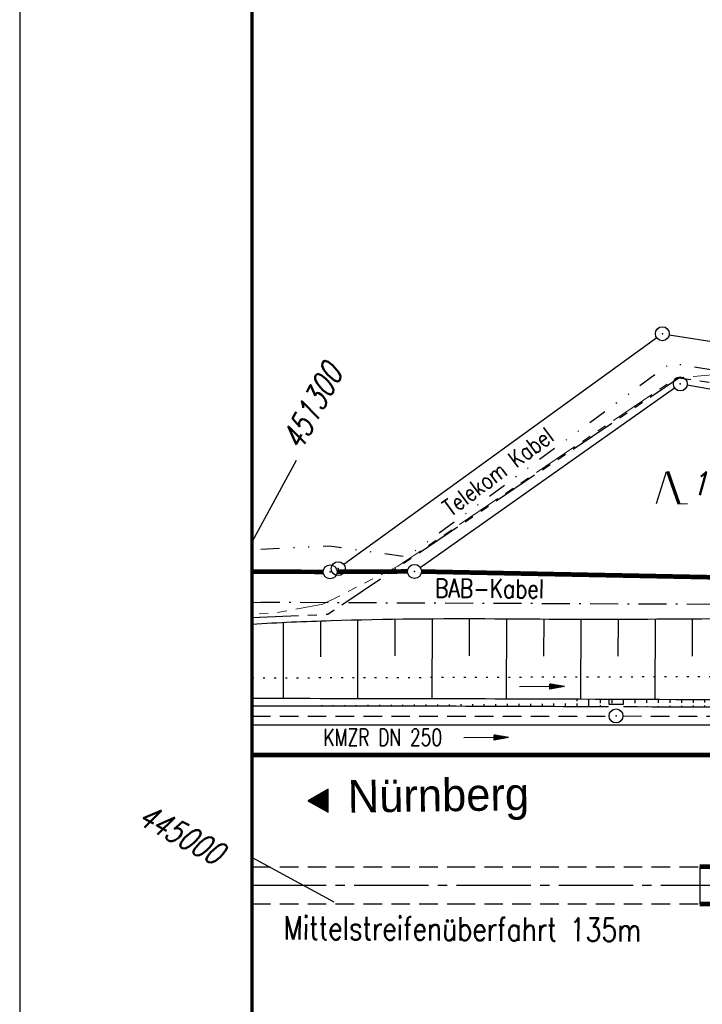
# Model space of a CAD drawing. Extents: x 0 to 1135, y 0 to 420.
# Tile 6 of 79: x 0 to 73, y 208 to 313. Entities that reach past the tile are written whole.
import ezdxf
from ezdxf.enums import TextEntityAlignment as Align

# ---------------------------------------------------------------- set-up
doc = ezdxf.new("R2010")
doc.units = 0
doc.header["$LTSCALE"] = 2
doc.header["$MEASUREMENT"] = 0
for name, pattern in [('ACHSE', [5.5, 4, -0.5, 0.5, -0.5]), ('AUSGEZOGEN', [0]), ('BAB-FM2', [2.6, 1.5, -0.5, 0.1, -0.5]), ('GESTRICH-X2', [1.5, 1, -0.5]), ('GETRENNTX3', [3.25, 1, -0.75, 0, -0.75, 0, -0.75]), ('PHANTOMX2', [5, 2.5, -0.5, 0.5, -0.5, 0.5, -0.5]), ('PUNKTX2_STR', [0.6, 0.1, -0.5])]:
    doc.linetypes.add(name, pattern=pattern)
doc.layers.get('0').update_dxf_attribs({"color": 8, "linetype": 'AUSGEZOGEN'})
for name, color, linetype in [('ACHSETOP', 250, 'ACHSE'), ('BAB_FM', 8, 'BAB-FM2'), ('BOESCHG', 8, 'AUSGEZOGEN'), ('BW-SCHRIFT', 8, 'AUSGEZOGEN'), ('FBRTOP', 8, 'AUSGEZOGEN'), ('FLSTNR', 8, 'AUSGEZOGEN'), ('GRENZL', 8, 'AUSGEZOGEN'), ('GRENZL-BAB', 7, 'AUSGEZOGEN'), ('GRENZP', 8, 'AUSGEZOGEN'), ('GRENZP-BAB', 7, 'AUSGEZOGEN'), ('KANAL', 200, 'GESTRICH-X2'), ('Lichtwellenleiter COLT', 8, 'PHANTOMX2'), ('Lichtwellenleiter GLH', 8, 'PHANTOMX2'), ('MS-UEBERFAHRT', 8, 'GESTRICH-X2'), ('NETZ', 250, 'AUSGEZOGEN'), ('NUTZUNG', 8, 'PUNKTX2_STR'), ('PFEIL', 200, 'CONTINUOUS'), ('PFEILTOP', 8, 'AUSGEZOGEN'), ('RAHMEN', 250, 'AUSGEZOGEN'), ('RICHTUNG', 250, 'CONTINUOUS'), ('Rinne', 8, 'AUSGEZOGEN'), ('SCHSYMBOL', 200, 'AUSGEZOGEN'), ('Telekom', 8, 'GETRENNTX3'), ('TEXTO', 200, 'CONTINUOUS'), ('WALD', 8, 'AUSGEZOGEN')]:
    doc.layers.add(name, color=color, linetype=linetype)
doc.styles.add('ROMANS', font='romans.shx', dxfattribs={"width": 0.8})
doc.styles.add('UNIR-O', font='unir_o.shx')
pattern_1 = [(90, (0, 0), (-1.25, 2.220446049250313e-16), [])]

# ---------------------------------------------------------------- blocks, each defined once
blk = doc.blocks.new('NW')
at = {"color": 0}
for p, q in [((-1.087753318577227, -0.0003017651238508), (-0.0235926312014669, 3.473621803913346)), ((-0.0239228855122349, 3.473625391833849), (1.192614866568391, -0.0225978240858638)), ((0.0769875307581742, 3.498843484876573), (1.293525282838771, 0.0026202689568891)), ((0.1889710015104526, 3.488826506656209), (1.405508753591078, -0.0073967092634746)), ((1.177407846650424, -0.0073967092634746), (2.226670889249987, 0.0230050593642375))]:
    blk.add_line(p, q, dxfattribs=at)
blk = doc.blocks.new('RPFEIL')
at = {"color": 0}
for p, q in [((-0.001748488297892, -0.0004267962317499), (-1.25174848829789, -2.165490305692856)), ((-0.5517484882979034, -2.165490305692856), (-0.5517484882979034, -0.9530547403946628)), ((-0.4517484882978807, -2.165490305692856), (-0.4517484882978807, -0.7798496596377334)), ((-0.3517484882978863, -2.165490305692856), (-0.3517484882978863, -0.6066445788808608)), ((-0.251748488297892, -2.165490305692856), (-0.251748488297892, -0.4334394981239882)), ((-0.1517484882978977, -2.165490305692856), (-0.1517484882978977, -0.2602344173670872)), ((-0.0517484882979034, -2.165490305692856), (-0.0517484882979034, -0.0870293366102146)), ((1.248251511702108, -2.165490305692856), (-0.001748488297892, -0.0004267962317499)), ((0.0482515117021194, -2.165490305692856), (0.0482515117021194, -0.0870293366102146)), ((0.1482515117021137, -2.165490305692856), (0.1482515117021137, -0.2602344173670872)), ((0.248251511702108, -2.165490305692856), (0.248251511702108, -0.4334394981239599)), ((0.3482515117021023, -2.165490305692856), (0.3482515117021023, -0.6066445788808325)), ((0.4482515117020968, -2.165490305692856), (0.4482515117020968, -0.7798496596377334)), ((0.5482515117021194, -2.165490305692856), (0.5482515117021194, -0.9530547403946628)), ((-1.151748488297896, -2.165490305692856), (-1.151748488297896, -1.992285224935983)), ((-1.051748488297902, -2.165490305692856), (-1.051748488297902, -1.81908014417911)), ((-0.9517484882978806, -2.165490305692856), (-0.9517484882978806, -1.645875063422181)), ((-0.8517484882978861, -2.165490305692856), (-0.8517484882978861, -1.472669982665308)), ((-0.7517484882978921, -2.165490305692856), (-0.7517484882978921, -1.299464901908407)), ((-0.6517484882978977, -2.165490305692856), (-0.6517484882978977, -1.126259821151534)), ((0.6482515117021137, -2.165490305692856), (0.6482515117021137, -1.126259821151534)), ((0.7482515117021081, -2.165490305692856), (0.7482515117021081, -1.299464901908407)), ((0.8482515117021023, -2.165490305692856), (0.8482515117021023, -1.47266998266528)), ((0.9482515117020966, -2.165490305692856), (0.9482515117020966, -1.645875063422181)), ((1.048251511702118, -2.165490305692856), (1.048251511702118, -1.819080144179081)), ((1.148251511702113, -2.165490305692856), (1.148251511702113, -1.992285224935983)), ((-1.25174848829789, -2.165490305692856), (1.248251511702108, -2.165490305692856))]:
    blk.add_line(p, q, dxfattribs=at)
blk = doc.blocks.new('GST')
at = {"color": 0}
blk.add_circle((0, 0), 0.75, dxfattribs=at)
blk.add_point((0, 0), dxfattribs=at)
blk = doc.blocks.new('13')
blk.add_lwpolyline([(0.7551444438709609, 1.217819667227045), (-0.7477110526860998, 1.217819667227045), (-0.7477110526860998, 1.800570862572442), (0.7551444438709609, 1.800570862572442)], close=True)
at = {"rotation": 180}
blk.add_blockref('GST', (0, 0), dxfattribs=at)
blk = doc.blocks.new('PFEIL2')
at = {"color": 0}
for p, q in [((0.8796887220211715, 0.0024565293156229), (-2.401395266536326, -0.0115320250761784)), ((0.8808543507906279, -0.2709205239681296), (0.8785230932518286, 0.2758335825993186)), ((0.8785230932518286, 0.2758335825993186), (2.42908935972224, 0.0090619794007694)), ((0.9110887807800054, 0.2702307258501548), (0.878570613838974, 0.2646884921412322)), ((0.9651190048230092, 0.2609349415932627), (0.8786494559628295, 0.2461975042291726)), ((1.019149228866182, 0.2516391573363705), (0.8787282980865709, 0.2277065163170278)), ((1.073179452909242, 0.24234337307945), (0.8788071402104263, 0.2092155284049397)), ((1.127209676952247, 0.2330475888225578), (0.8788859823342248, 0.1907245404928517)), ((1.18123990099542, 0.2237518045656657), (0.8789648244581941, 0.1722335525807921)), ((1.235270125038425, 0.2144560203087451), (0.8790436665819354, 0.1537425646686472)), ((1.289300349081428, 0.2051602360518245), (0.8791225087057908, 0.1352515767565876)), ((1.34333057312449, 0.195864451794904), (0.8792013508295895, 0.1167605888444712)), ((1.397360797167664, 0.1865686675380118), (0.8792801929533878, 0.0982696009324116)), ((1.451391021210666, 0.1772728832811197), (0.8793590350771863, 0.0797786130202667)), ((1.505421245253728, 0.1679770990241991), (0.8794378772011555, 0.0612876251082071)), ((1.559451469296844, 0.1586813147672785), (0.8795167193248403, 0.0427966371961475)), ((1.613481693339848, 0.1493855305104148), (0.8795955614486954, 0.024305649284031)), ((1.66751191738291, 0.140089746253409), (0.8796744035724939, 0.005814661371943)), ((1.721542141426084, 0.1307939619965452), (0.8797532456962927, -0.0126763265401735)), ((1.775572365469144, 0.1214981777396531), (0.8798320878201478, -0.0311673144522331)), ((1.82960258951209, 0.1122023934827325), (0.8799109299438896, -0.0496583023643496)), ((1.883632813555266, 0.1029066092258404), (0.8799897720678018, -0.0681492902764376)), ((1.937663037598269, 0.0936108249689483), (0.8800686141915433, -0.08664027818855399)), ((1.991693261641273, 0.0843150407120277), (0.8801474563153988, -0.105131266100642)), ((2.045723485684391, 0.0750192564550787), (0.8802262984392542, -0.1236222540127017)), ((2.099753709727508, 0.0657234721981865), (0.8803051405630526, -0.1421132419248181)), ((2.153783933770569, 0.056427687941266), (0.8803839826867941, -0.1606042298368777)), ((2.207814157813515, 0.0471319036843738), (0.8804628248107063, -0.1790952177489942)), ((2.26184438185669, 0.0378361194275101), (0.8805416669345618, -0.1975862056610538)), ((2.315874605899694, 0.0285403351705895), (0.8806205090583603, -0.2160771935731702)), ((2.36990482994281, 0.0192445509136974), (0.8806993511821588, -0.2345681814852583)), ((2.423935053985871, 0.009948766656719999), (0.8807781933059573, -0.2530591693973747)), ((2.42908935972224, 0.0090619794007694), (0.8808543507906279, -0.2709205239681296))]:
    blk.add_line(p, q, dxfattribs=at)

msp = doc.modelspace()

# ---------------------------------------------------------------- hatches: boundary and pattern name
at = {"layer": 'Rinne'}
h = msp.add_hatch(dxfattribs=at)
h.set_pattern_fill('ANSI31', color=256, scale=10, angle=45, style=0)
h.set_pattern_definition(pattern_1)
edge = h.paths.add_edge_path()
edge.add_arc((28.10358716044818, -6945.768388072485), 7185.450106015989, 89.75767829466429, 90.02474963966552, ccw=False)
edge.add_arc((111.9776129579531, 12885.7144617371), 12646.21010876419, 269.7576782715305, 269.7797062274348)
edge.add_arc((28.10208184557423, -6943.713587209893), 7184.195309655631, 89.75768139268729, 90.02473782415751, ccw=False)
edge.add_arc((111.9759919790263, 12887.99676404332), 12647.69240404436, 269.7576813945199, 270.008838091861)
h = msp.add_hatch(dxfattribs=at)
h.set_pattern_fill('ANSI31', color=256, scale=10, angle=45, style=0)
h.set_pattern_definition(pattern_1)
edge = h.paths.add_edge_path()
edge.add_arc((111.9776131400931, 12885.71450671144), 12646.2101537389, 269.7870461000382, 270.0086519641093)
edge.add_arc((28.10208184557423, -6943.713587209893), 7184.195309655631, 89.75768139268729, 90.02473782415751, ccw=False)
edge.add_arc((111.9759919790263, 12887.99676404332), 12647.69240404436, 269.7576813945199, 270.008838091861)

# ---------------------------------------------------------------- linework, layer by layer
at = {"layer": 'ACHSETOP'}
msp.add_lwpolyline([(25, 220.3712634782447), (47.00652579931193, 220.371269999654), (97.00659596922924, 220.3713799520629), (147.0066661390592, 220.3714899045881), (172.0057857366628, 220.3709030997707), (197.0062606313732, 220.3707202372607), (222.0058559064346, 220.3710130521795), (247.0063308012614, 220.3708301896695), (250.4793883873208, 220.3707676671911), (272.0054503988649, 220.3702433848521), (297.0049022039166, 220.3660663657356), (322.0056375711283, 220.360058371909), (347.0058255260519, 220.3509358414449), (350.4739376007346, 220.3501371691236), (372.0046581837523, 220.3414093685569), (397.0047744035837, 220.3300519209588), (422.0053663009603, 220.3195740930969), (447.0046029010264, 220.3086923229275), (497.0044313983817, 220.2873327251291), (622.0046802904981, 220.2341357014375), (797.0051616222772, 220.1582237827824), (922.0054105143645, 220.1050267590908), (949.9999999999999, 220.0929592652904)], dxfattribs=at)
at = {"layer": 'BAB_FM', "flags": 128}
msp.add_lwpolyline([(25, 250.7747602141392), (25.95000003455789, 250.8272090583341), (75.94993502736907, 250.6115687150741), (125.9498387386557, 250.2959283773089), (185.1851373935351, 250.8932925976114), (186.677423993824, 251.3445498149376), (190.6346889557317, 255.5845844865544), (193.5463593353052, 258.2379856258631), (196.0434562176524, 259.489875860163), (199.5628412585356, 260.2082635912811), (202.936188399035, 260.2382481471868), (205.0715641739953, 259.9509081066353), (206.5783529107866, 259.1360727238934), (207.3815173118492, 257.2681666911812), (208.2062034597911, 255.1646618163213), (210.4502838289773, 251.363635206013), (212.7795156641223, 250.2192799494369), (225.9494542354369, 249.0510860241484), (275.9487948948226, 246.9354457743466), (325.9489832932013, 247.5299103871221), (375.9496377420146, 249.6142699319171), (425.9503121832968, 251.7625418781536), (472.7535570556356, 253.2104887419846), (489.9509346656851, 253.7425221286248), (493.5441708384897, 261.5010247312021), (526.0745616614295, 260.7598237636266)], dxfattribs=at)
at = {"layer": 'BOESCHG'}
for p, q in [((36.39937480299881, 240.476931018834), (36.40913517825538, 248.9280558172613)), ((40.4068530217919, 245.0377269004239), (40.41364416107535, 249.0052563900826)), ((44.39869458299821, 240.4632388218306), (44.4181699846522, 249.0487454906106)), ((48.41134951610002, 245.0552911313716), (48.42265925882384, 249.0585320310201)), ((52.3979941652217, 240.4406396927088), (52.42706567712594, 249.0368896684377)), ((56.41572884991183, 245.0204024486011), (56.43146520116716, 249.0158095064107)), ((60.3975156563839, 240.4095313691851), (60.43257180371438, 249.0056360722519)), ((64.41500074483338, 244.9995941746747), (64.43007347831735, 249.0063417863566)), ((68.39783846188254, 240.3794353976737), (68.4276028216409, 249.0179127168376)), ((72.41251556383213, 245.0028157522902), (72.42515010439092, 249.0403492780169)), ((28.40004472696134, 240.4817162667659), (28.40038350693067, 248.6541638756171)), ((32.40238284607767, 244.9478463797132), (32.40469694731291, 248.8162558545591))]:
    msp.add_line(p, q, dxfattribs=at)
for points in [[(337.1179898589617, 194.1824680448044, -0.000577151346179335), (296.1662314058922, 194.2131332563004, -0.002519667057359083), (287.1290039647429, 194.2758746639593, -0.003202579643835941), (280.0198621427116, 194.4066044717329, -0.02906088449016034), (274.068851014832, 194.9010612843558, 0.02841858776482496), (267.9842175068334, 195.4144851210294, 0.00495020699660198), (258.0986551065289, 195.587092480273, 0.002743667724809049), (240.2604515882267, 195.6240376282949, 1.937570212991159e-06), (211.7903504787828, 195.5266673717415, 4.887037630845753e-06), (200.5027660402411, 195.4879052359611, 8.241131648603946e-05), (155.0091650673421, 195.323734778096, -0.001423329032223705), (152.375049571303, 195.321293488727, -0.0007823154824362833), (148.7417907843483, 195.333953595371, 6.280446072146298e-05), (103.484842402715, 195.5567785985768, 6.480096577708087e-07)], [(25, 248.4724173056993, -0.007448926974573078), (33.5250558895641, 248.8515636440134, -0.009260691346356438), (51.1494721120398, 249.0459094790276, 0.005267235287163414), (82.13612203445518, 249.1401139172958, 0.0007202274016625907), (115.5017047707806, 249.6411351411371, 0.001900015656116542), (128.1482638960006, 249.8973320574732, 0.006208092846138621), (146.9403975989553, 250.5830136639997, -0.006244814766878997), (165.6221327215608, 251.2632944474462, -0.00212565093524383), (172.7812094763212, 251.4040412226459, -0.00142624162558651), (183.4521935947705, 251.5380074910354, -0.005704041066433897), (196.2492966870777, 251.5161648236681, -0.02323431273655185), (199.3870168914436, 251.3290134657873, -0.000327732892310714), (201.8721326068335, 251.0628638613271, -5.616914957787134e-05), (216.3709632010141, 249.4988143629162, -0.000127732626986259), (229.5160942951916, 248.0759028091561, 0.0003039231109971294), (235.0410822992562, 247.4798129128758, 0.01419415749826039), (237.7285738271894, 247.2684649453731, 0.001585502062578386), (261.8311822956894, 246.1366814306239, 0.002775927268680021), (272.5208357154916, 245.7281424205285, 0.001516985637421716), (292.0873907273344, 245.1485334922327, 0.04929176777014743), (308.2255744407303, 246.3112619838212, -0.0671699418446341), (320.1158922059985, 246.7429443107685, -0.0387052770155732)]]:
    msp.add_lwpolyline(points, format="xyb", dxfattribs=at)
at = {"layer": 'FBRTOP'}
msp.add_line((73.18994379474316, 222.3713275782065), (73.18243576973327, 218.3713275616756), dxfattribs=at)
at = {"layer": 'FBRTOP', "const_width": 0.5}
for points in [[(73.18243576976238, 218.3713275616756), (97.00660036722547, 218.3713799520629), (147.0066705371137, 218.3714899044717, -1.283604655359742e-05), (159.5062046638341, 218.371196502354, 4.640090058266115e-06), (172.0057387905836, 218.3709031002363, 1.678468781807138e-06), (185.9945372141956, 218.3707515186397, 2.132259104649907e-06), (197.0062460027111, 218.3707202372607, 5.144488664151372e-06), (209.5060626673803, 218.3708666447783, -6.091682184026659e-06), (222.0058793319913, 218.3710130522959, -1.668412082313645e-06), (236.9758442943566, 218.3709560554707, -2.490023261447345e-06), (247.0063161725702, 218.3708301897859), (250.4793523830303, 218.3707676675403, -1.816928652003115e-06), (263.6636858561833, 218.3704814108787, -2.871698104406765e-06), (272.0054016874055, 218.3702433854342, -3.320129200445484e-05), (277.6911674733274, 218.3696709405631, -9.774297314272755e-06), (297.004568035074, 218.3660663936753, -8.504257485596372e-06), (311.0697077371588, 218.3629271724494, -1.093816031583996e-05), (322.0051569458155, 218.3600584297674, -4.034426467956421e-05), (334.5051263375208, 218.3554972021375, 5.632168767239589e-05)], [(73.18994379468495, 222.3713275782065), (97.00659157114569, 222.3713799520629), (147.0066617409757, 222.3714899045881, -1.283601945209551e-05), (159.5062472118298, 222.3711965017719, 4.64008751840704e-06), (172.0058326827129, 222.3709030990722, 1.670280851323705e-06), (185.9946320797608, 222.3707512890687, 2.121861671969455e-06), (197.0062752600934, 222.3707202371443, 5.144499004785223e-06), (209.5060538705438, 222.3708666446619, -6.091678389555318e-06), (222.0058324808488, 222.3710130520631, -1.763134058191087e-06), (236.975807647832, 222.3709532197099, -2.63137519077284e-06), (247.0063454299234, 222.3708301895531), (250.479424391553, 222.3707676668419, -1.51449276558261e-06), (263.6635249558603, 222.3704893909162, -2.393580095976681e-06), (272.0054991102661, 222.37024338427, -3.316662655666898e-05), (277.6915228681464, 222.3696713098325, -9.76436648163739e-06), (297.0052363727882, 222.3660663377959, -8.555160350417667e-06), (311.0701857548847, 222.3629257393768, -1.100298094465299e-05), (322.0061181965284, 222.3600583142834, -4.034485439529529e-05), (334.5063367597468, 222.3554970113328, 5.632668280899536e-05)], [(355.7801110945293, 222.3483086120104, -9.906218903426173e-06), (372.005468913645, 222.3414092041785, -4.629740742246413e-06), (384.5055759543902, 222.3357304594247, 1.322346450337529e-05), (397.0056829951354, 222.3300517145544, 4.372809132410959e-06), (409.5059437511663, 222.3248128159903, -6.578233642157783e-06), (422.0062045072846, 222.3195739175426, -1.512240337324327e-06), (434.5058389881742, 222.3141330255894, 3.371103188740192e-06), (447.005473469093, 222.3086921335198)], [(355.7791356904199, 218.3483085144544, -9.910969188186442e-06), (372.0038474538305, 218.3414095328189, -4.629757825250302e-06), (384.5038566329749, 218.3357308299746, 1.322329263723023e-05), (397.0038658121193, 218.3300521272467, 4.373030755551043e-06), (409.5041969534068, 218.3248131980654, -6.578212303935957e-06), (422.004528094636, 218.319574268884, -1.512222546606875e-06), (434.5041302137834, 218.3141333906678, 3.371104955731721e-06), (447.0037323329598, 218.3086925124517)]]:
    msp.add_lwpolyline(points, format="xyb", dxfattribs=at)
at = {"layer": 'FBRTOP'}
msp.add_lwpolyline([(25, 237.6212634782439), (47.00652068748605, 237.621269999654), (97.00655803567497, 237.6213799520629), (147.006628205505, 237.6214899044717), (172.0061906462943, 237.6209030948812), (197.0063868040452, 237.620720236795), (222.0056538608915, 237.6210130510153), (247.0064569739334, 237.6208301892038), (250.4796989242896, 237.6207676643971), (272.0058705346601, 237.6202433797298), (297.0077844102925, 237.6160661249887), (322.0097829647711, 237.6100578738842), (347.0121200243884, 237.6009346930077), (350.4779101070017, 237.6001367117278), (372.0116507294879, 237.5914079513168), (397.0126110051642, 237.5800501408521), (422.0125958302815, 237.5695725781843), (447.012111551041, 237.5586906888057), (490.0049322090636, 237.5403244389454)], dxfattribs=at)
at = {"layer": 'FBRTOP', "const_width": 0.5}
msp.add_lwpolyline([(25, 234.3712634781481), (47.0065216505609, 234.3712699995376), (97.0065651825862, 234.3713799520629), (147.0066353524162, 234.3714899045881), (172.0061143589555, 234.3709030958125), (197.0063630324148, 234.3707202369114), (222.0056919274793, 234.3710130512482), (247.0064332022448, 234.3708301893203), (250.4796404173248, 234.3707676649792), (272.0057913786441, 234.3702433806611), (297.0072413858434, 234.3660661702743), (322.009001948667, 234.360057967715), (347.0109341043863, 234.3509349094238), (350.4771616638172, 234.3501367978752), (372.0103332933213, 234.3414082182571), (397.0111345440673, 234.3300504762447), (422.0112337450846, 234.3195728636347), (447.0106968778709, 234.3086909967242), (497.0104121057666, 234.2873314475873), (622.0106383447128, 234.2341344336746)], dxfattribs=at)
at = {"layer": 'GRENZL'}
for p, q in [((68.557, 279.264), (34.892, 254.873)), ((69.905, 279.588), (176.929, 262.842)), ((43.103, 254.566), (70.485, 273.872)), ((164.734, 257.563), (71.836, 274.172))]:
    msp.add_line(p, q, dxfattribs=at)
at = {"layer": 'GRENZL-BAB', "const_width": 0.5}
for points in [[(25, 254.0981115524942), (32.664, 254.087)], [(41.74, 254.13), (34.164, 254.09)], [(43.24, 254.12), (153.893, 251.945)]]:
    msp.add_lwpolyline(points, dxfattribs=at)
at = {"layer": 'KANAL'}
for p, q in [((25, 238.5656768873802), (63.42015210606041, 238.5784644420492)), ((64.91710496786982, 238.5863466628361), (113.9200316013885, 238.4117432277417))]:
    msp.add_line(p, q, dxfattribs=at)
at = {"layer": 'Lichtwellenleiter COLT', "lineweight": 0, "flags": 128}
msp.add_lwpolyline([(464.3320836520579, 254.7198193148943), (449.074178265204, 254.3831292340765), (440.2907794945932, 254.2274531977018), (424.3879851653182, 253.1481230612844), (416.4010319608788, 250.1345632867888), (404.2133450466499, 247.4236275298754), (325.6546609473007, 247.491373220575), (236.3223293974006, 249.382384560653), (215.2301432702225, 252.0688590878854), (185.7459211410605, 255.710180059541), (166.3964562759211, 258.1295242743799), (77.21026799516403, 275.5027732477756), (70.66417502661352, 274.9455193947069), (40.6933501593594, 254.6861348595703), (32.62766976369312, 250.5998943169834), (27.48149839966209, 249.6482529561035), (25, 249.5305023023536)], dxfattribs=at)
at = {"layer": 'Lichtwellenleiter GLH', "flags": 128}
msp.add_lwpolyline([(25.00000000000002, 249.1854814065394), (33.16499825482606, 249.5248900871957), (70.92242877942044, 274.9479687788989), (92.02478099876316, 272.0763736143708), (130.5974853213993, 265.2846170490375), (166.7880090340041, 258.3259127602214), (189.0953065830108, 254.1990420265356)], dxfattribs=at)
at = {"layer": 'MS-UEBERFAHRT'}
for points in [[(25, 222.3712634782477), (47.00652520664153, 222.371269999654), (73.18994379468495, 222.3713275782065)], [(25, 218.3712634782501), (47.00652639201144, 218.371269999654), (73.18243576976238, 218.3713275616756)]]:
    msp.add_lwpolyline(points, dxfattribs=at)
at = {"layer": 'NETZ'}
for p, q in [((25.02, 257.309), (29.777, 266.105)), ((25.02, 223.356), (33.816, 218.599))]:
    msp.add_line(p, q, dxfattribs=at)
at = {"layer": 'NUTZUNG'}
msp.add_lwpolyline([(25, 242.6826412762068), (183.4784231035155, 243.179985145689)], dxfattribs=at)
at = {"layer": 'RAHMEN'}
msp.add_line((0, 420), (0, 0), dxfattribs=at)
at = {"layer": 'RAHMEN', "const_width": 0.35}
msp.add_lwpolyline([(25, 5), (1130, 5), (1130, 415), (25, 415), (25, 5)], dxfattribs=at)
at = {"layer": 'Rinne'}
for points in [[(25.00025905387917, 240.4810528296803, -0.001165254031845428), (58.48580342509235, 240.4174720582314, 0.001095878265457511), (113.9269466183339, 240.3045104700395, 0.001095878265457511)], [(24.99974082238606, 239.6810475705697, -0.001165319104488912), (58.49300409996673, 239.6174546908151, 9.611508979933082e-05), (63.35493091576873, 239.5978265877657, 9.611508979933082e-05)], [(64.97496138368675, 239.5917015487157, 0.0009669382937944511), (113.8872573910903, 239.5044971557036, 0.0009669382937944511)]]:
    msp.add_lwpolyline(points, format="xyb", dxfattribs=at)
at = {"layer": 'Telekom', "flags": 128}
msp.add_lwpolyline([(197.5626130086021, 414.3417364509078), (196.8530255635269, 370.5188184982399), (185.2653036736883, 370.0883933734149), (185.1669948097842, 336.7154370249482), (185.5086558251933, 306.891997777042), (186.4406593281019, 269.4540458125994), (186.0903212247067, 266.3748332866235), (184.8035436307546, 263.921626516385), (182.9284777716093, 261.7068032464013), (180.6729410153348, 260.3355476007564), (178.8379296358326, 260.3313409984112), (156.2563413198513, 263.5510490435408), (105.5644292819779, 270.7917611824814), (70.05943118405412, 276.52294699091), (41.67490031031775, 255.6923994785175), (33.30655545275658, 256.8377433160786), (25, 256.4439902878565)], dxfattribs=at)

# ---------------------------------------------------------------- block references
at = {"layer": 'GRENZP'}
for p in [(69.164, 279.704), (71.098, 274.304), (34.284, 254.433)]:
    msp.add_blockref('GST', p, dxfattribs=at)
at = {"layer": 'GRENZP-BAB'}
for p in [(33.414, 254.086), (42.49, 254.134)]:
    msp.add_blockref('GST', p, dxfattribs=at)
at = {"layer": 'PFEIL', "rotation": 0.01823548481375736}
msp.add_blockref('PFEIL2', (50.19153148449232, 236.256289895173), dxfattribs=at)
at = {"layer": 'PFEILTOP', "rotation": 0.1224404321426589}
msp.add_blockref('PFEIL2', (56.18720860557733, 241.7395466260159), dxfattribs=at)
at = {"layer": 'RICHTUNG', "rotation": 90.40146844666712}
msp.add_blockref('RPFEIL', (31.02735929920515, 229.4601236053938), dxfattribs=at)
at = {"layer": 'SCHSYMBOL', "rotation": 3.548496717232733e-05}
msp.add_blockref('13', (64.17615440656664, 238.5868621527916), dxfattribs=at)
at = {"layer": 'WALD'}
msp.add_blockref('NW', (69.63404593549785, 261.4255305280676), dxfattribs=at)

# ---------------------------------------------------------------- texts
at = {"layer": 'BAB_FM', "style": 'ROMANS', "width": 0.8}
msp.add_text('BAB-Kabel', height=2, rotation=359.5701421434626, dxfattribs=at).set_placement((44.6799343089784, 251.3418290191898))
at = {"layer": 'BW-SCHRIFT', "style": 'ROMANS', "width": 0.8}
msp.add_text('Mittelstreifenüberfahrt 135m', height=2.499999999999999, rotation=359.6617120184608, dxfattribs=at).set_placement((28.40465321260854, 214.5396215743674))
at = {"layer": 'FLSTNR', "style": 'ROMANS', "oblique": 15, "width": 0.8}
msp.add_text('1099', height=2.5, dxfattribs=at).set_placement((72.25572887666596, 262.3282078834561))
at = {"layer": 'NETZ', "style": 'ROMANS', "oblique": 16.6, "width": 0.75}
for s, rotation, p in [('451300', 61.59650000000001, (30.252, 266.984)), ('445000', 331.5965, (12.50658785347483, 227.081933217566))]:
    msp.add_text(s, height=2.5, rotation=rotation, dxfattribs=at).set_placement(p)
at = {"layer": 'RICHTUNG', "style": 'UNIR-O'}
msp.add_text('Nürnberg', height=3.5, rotation=0.802224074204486, dxfattribs=at).set_placement((35.33354461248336, 228.1862218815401))
at = {"layer": 'Telekom', "style": 'ROMANS', "width": 0.8}
msp.add_text('Telekom Kabel', height=1.8, rotation=36.52877591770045, dxfattribs=at).set_placement((46.39058162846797, 259.9783847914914))
at = {"layer": 'TEXTO', "style": 'ROMANS', "width": 0.75}
msp.add_text('KMZR DN 250', height=1.8, rotation=0.01823548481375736, dxfattribs=at).set_placement((39.07547838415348, 235.3854780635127), align=Align.CENTER)

doc.saveas('drawing.dxf')
